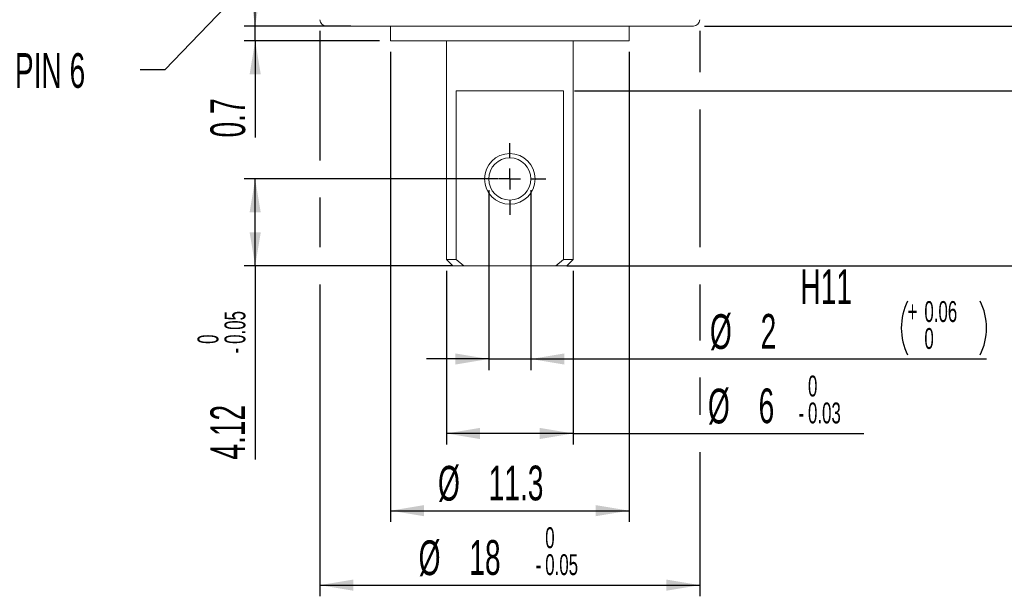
# Model space of a CAD drawing. Header units: millimetres. Extents: x 47 to 256, y 100 to 376.
# Tile 1 of 6: x 56 to 135, y 100 to 147. Entities that reach past the tile are written whole.
import ezdxf

# ---------------------------------------------------------------- set-up
doc = ezdxf.new("R2010")
doc.units = ezdxf.units.MM
doc.layers.add('LINEE_SOTTILI', color=7, linetype='Continuous')
doc.styles.add('SLDTEXTSTYLE0', font='TXT', dxfattribs={"width": 0.605})
doc.dimstyles.new('SLDDIMSTYLE1', dxfattribs={"dimtxt": 2.8, "dimasz": 2.7, "dimexe": 0, "dimexo": 0.0625, "dimgap": 0.7, "dimtad": 1, "dimlfac": 0.588235, "dimrnd": 1e-09, "dimzin": 12, "dimdsep": 46, "dimtxsty": 'SLDTEXTSTYLE0', "dimsah": 1, "dimcen": 0.09, "dimadec": 0, "dimazin": 3, "dimtfac": 1, "dimtofl": 0, "dimtmove": 0, "dimatfit": 3, "dimfxl": 0, "dimfrac": 2, "dimtolj": 1, "dimtzin": 12, "dimarcsym": 0})
doc.dimstyles.new('SLDDIMSTYLE2', dxfattribs={"dimtxt": 2.8, "dimasz": 2.7, "dimexe": 0, "dimexo": 0.0625, "dimgap": 0.7, "dimtad": 1, "dimdec": 1, "dimlfac": 0.588235, "dimrnd": 1e-09, "dimzin": 12, "dimdsep": 46, "dimtxsty": 'SLDTEXTSTYLE0', "dimsah": 1, "dimcen": 0.09, "dimadec": 0, "dimazin": 3, "dimtfac": 1, "dimtdec": 1, "dimtofl": 0, "dimtmove": 0, "dimatfit": 3, "dimfxl": 0, "dimfrac": 2, "dimtolj": 1, "dimtzin": 12, "dimarcsym": 0})
doc.dimstyles.new('SLDDIMSTYLE3', dxfattribs={"dimtxt": 2.8, "dimasz": 2.7, "dimexe": 0, "dimexo": 0.0625, "dimgap": 0.7, "dimtad": 1, "dimlfac": 0.588235, "dimrnd": 1e-09, "dimzin": 12, "dimdsep": 46, "dimtxsty": 'SLDTEXTSTYLE0', "dimsah": 1, "dimcen": 0.09, "dimadec": 0, "dimazin": 3, "dimtol": 1, "dimtm": 0.05, "dimtfac": 1, "dimtofl": 0, "dimtmove": 0, "dimatfit": 3, "dimfxl": 0, "dimfrac": 2, "dimtolj": 1, "dimarcsym": 0})
doc.dimstyles.new('SLDDIMSTYLE4', dxfattribs={"dimtxt": 2.8, "dimasz": 2.7, "dimexe": 0, "dimexo": 0.0625, "dimgap": 0.7, "dimtad": 1, "dimlfac": 0.588235, "dimrnd": 1e-09, "dimzin": 12, "dimdsep": 46, "dimtxsty": 'SLDTEXTSTYLE0', "dimsah": 1, "dimcen": 0.09, "dimadec": 0, "dimazin": 3, "dimtol": 1, "dimtp": 0.06, "dimtfac": 1, "dimtmove": 0, "dimatfit": 0, "dimfxl": 0, "dimfrac": 2, "dimtolj": 1, "dimarcsym": 0})
doc.dimstyles.new('SLDDIMSTYLE5', dxfattribs={"dimtxt": 2.8, "dimasz": 2.7, "dimexe": 0, "dimexo": 0.0625, "dimgap": 0.7, "dimtad": 1, "dimlfac": 0.588235, "dimrnd": 1e-09, "dimzin": 12, "dimdsep": 46, "dimtxsty": 'SLDTEXTSTYLE0', "dimblk2": 'DOT', "dimsah": 1, "dimcen": 0.09, "dimadec": 0, "dimazin": 3, "dimtfac": 1, "dimtmove": 0, "dimatfit": 0, "dimfxl": 0, "dimfrac": 2, "dimtolj": 1, "dimtzin": 12, "dimarcsym": 0})
doc.dimstyles.new('SLDDIMSTYLE6', dxfattribs={"dimtxt": 2.8, "dimasz": 2.7, "dimexe": 0, "dimexo": 0.0625, "dimgap": 0.7, "dimtad": 1, "dimlfac": 0.588235, "dimrnd": 1e-09, "dimzin": 12, "dimdsep": 46, "dimtxsty": 'SLDTEXTSTYLE0', "dimsah": 1, "dimcen": 0.09, "dimadec": 0, "dimazin": 3, "dimtol": 1, "dimtm": 0.03, "dimtfac": 1, "dimtofl": 0, "dimtmove": 0, "dimatfit": 3, "dimfxl": 0, "dimfrac": 2, "dimtolj": 1, "dimarcsym": 0})
doc.dimstyles.new('SLDDIMSTYLE7', dxfattribs={"dimtxt": 2.8, "dimasz": 2.7, "dimexe": 0, "dimexo": 0.0625, "dimgap": 0.7, "dimtad": 1, "dimlfac": 0.588235, "dimrnd": 1e-09, "dimdsep": 46, "dimtxsty": 'SLDTEXTSTYLE0', "dimsah": 1, "dimcen": 0.09, "dimadec": 0, "dimazin": 2, "dimtfac": 1, "dimtmove": 0, "dimatfit": 0, "dimfxl": 0, "dimfrac": 2, "dimtolj": 1, "dimtzin": 12, "dimarcsym": 0})
doc.dimstyles.new('SLDDIMSTYLE8', dxfattribs={"dimtxt": 0.18, "dimasz": 2.7, "dimexe": 0, "dimexo": 0.0625, "dimgap": 0, "dimtad": 0, "dimtih": 1, "dimtoh": 1, "dimdec": 0, "dimrnd": 1e-09, "dimzin": 0, "dimdsep": 46, "dimtxsty": 'Standard', "dimsah": 1, "dimcen": 0.09, "dimadec": 0, "dimazin": 0, "dimtfac": 2.7, "dimtdec": 0, "dimtofl": 0, "dimtmove": 0, "dimatfit": 3, "dimfxl": 0, "dimfrac": 2, "dimtolj": 1, "dimtzin": 0, "dimarcsym": 0})

# ---------------------------------------------------------------- blocks, each defined once
blk = doc.blocks.new('_D_8')
at = {"layer": 'LINEE_SOTTILI', "color": 7}
for p, q in [((80.191, 145.867), (80.191, 135.432)), ((110.791, 145.867), (110.791, 142.538)), ((110.791, 139.538), (110.791, 128.428)), ((80.191, 132.432), (80.191, 128.428)), ((80.191, 125.428), (80.191, 100.307)), ((110.791, 125.428), (110.791, 120.928)), ((110.791, 117.928), (110.791, 114.928)), ((110.791, 111.928), (110.791, 100.307)), ((80.191, 101.207), (110.791, 101.207))]:
    blk.add_line(p, q, dxfattribs=at)
for points in [[(80.191, 101.207), (82.891, 100.757), (82.891, 101.657)], [(110.791, 101.207), (108.091, 101.657), (108.091, 100.757)]]:
    blk.add_solid(points, dxfattribs=at)
at = {"layer": 'LINEE_SOTTILI', "color": 7, "attachment_point": 1, "style": 'SLDTEXTSTYLE0'}
for s, insert, char_height in [('0', (98.344, 105.869), 1.68), ('%%c', (88.147, 104.816), 2.8), ('18', (92.229, 104.836), 2.8), ('0.05', (98.344, 103.699), 1.68), ('-', (97.576, 103.699), 1.68)]:
    blk.add_mtext(s, dxfattribs=dict(at, insert=insert, char_height=char_height))
blk = doc.blocks.new('_D_9')
at = {"layer": 'LINEE_SOTTILI', "color": 7}
for p, q in [((93.791, 133.032), (93.791, 118.528)), ((97.191, 133.032), (97.191, 118.528)), ((93.791, 119.428), (88.791, 119.428)), ((93.791, 119.428), (97.191, 119.428)), ((97.191, 119.428), (133.892, 119.428))]:
    blk.add_line(p, q, dxfattribs=at)
for centre, start, end in [((131.879, 121.925), 153.43495, 206.56505), ((129.04, 121.925), 333.43495, 26.56505)]:
    blk.add_arc(centre, 4.852, start, end, dxfattribs=at)
for points in [[(93.791, 119.428), (91.091, 119.878), (91.091, 118.978)], [(97.191, 119.428), (99.891, 118.978), (99.891, 119.878)]]:
    blk.add_solid(points, dxfattribs=at)
at = {"layer": 'LINEE_SOTTILI', "color": 7, "attachment_point": 1, "style": 'SLDTEXTSTYLE0'}
for s, insert, char_height in [('H11', (118.903, 126.654), 2.8), ('+', (127.539, 124.09), 1.68), ('0.06', (128.888, 124.09), 1.68), ('%%c', (111.612, 123.037), 2.8), ('2', (115.695, 123.057), 2.8), ('0', (128.888, 121.92), 1.68)]:
    blk.add_mtext(s, dxfattribs=dict(at, insert=insert, char_height=char_height))
blk = doc.blocks.new('_D_10')
at = {"layer": 'LINEE_SOTTILI', "color": 7}
for p, q in [((94.591, 133.932), (74.078, 133.932)), ((74.978, 126.928), (74.978, 133.932)), ((90.894, 126.928), (74.078, 126.928)), ((74.978, 126.928), (74.978, 111.322))]:
    blk.add_line(p, q, dxfattribs=at)
for points in [[(74.978, 133.932), (74.528, 131.232), (75.428, 131.232)], [(74.978, 126.928), (75.428, 129.628), (74.528, 129.628)]]:
    blk.add_solid(points, dxfattribs=at)
at = {"layer": 'LINEE_SOTTILI', "color": 7, "attachment_point": 1, "rotation": 90, "style": 'SLDTEXTSTYLE0'}
for s, insert, char_height in [('0.05', (72.506, 120.646), 1.68), ('0', (70.336, 120.646), 1.68), ('-', (72.506, 119.878), 1.68), ('4.12', (71.369, 111.322), 2.8)]:
    blk.add_mtext(s, dxfattribs=dict(at, insert=insert, char_height=char_height))
blk = doc.blocks.new('_DOT')
at = {"color": 0, "linetype": 'ByBlock', "lineweight": -2}
blk.add_line((-0.5, 0), (-1, 0), dxfattribs=at)
at = {"color": 0, "linetype": 'ByBlock', "const_width": 0.5}
blk.add_lwpolyline([(-0.25, 0, 1), (0.25, 0, 1)], format="xyb", close=True, dxfattribs=at)
blk = doc.blocks.new('_D_11')
at = {"layer": 'LINEE_SOTTILI', "color": 7}
for p, q in [((140.221, 149.997), (140.221, 156.46)), ((130.731, 149.997), (141.121, 149.997)), ((140.221, 149.997), (140.221, 146.257)), ((111.181, 146.257), (141.121, 146.257)), ((140.221, 146.257), (140.221, 141.257))]:
    blk.add_line(p, q, dxfattribs=at)
blk.add_solid([(140.221, 149.997), (140.671, 152.697), (139.771, 152.697)], dxfattribs=at)
at = {"layer": 'LINEE_SOTTILI', "color": 7, "xscale": 0.9, "yscale": 0.9, "rotation": 90.0000000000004}
blk.add_blockref('_DOT', (140.221, 146.257, -14.96), dxfattribs=at)
at = {"layer": 'LINEE_SOTTILI', "color": 7, "insert": (136.612, 151.112), "char_height": 2.8, "attachment_point": 1, "rotation": 90, "style": 'SLDTEXTSTYLE0'}
blk.add_mtext('2.2', dxfattribs=at)
blk = doc.blocks.new('_D_12')
at = {"layer": 'LINEE_SOTTILI', "color": 7}
for p, q in [((130.731, 149.997), (146.912, 149.997)), ((146.012, 126.928), (146.012, 149.997)), ((100.088, 126.928), (146.912, 126.928))]:
    blk.add_line(p, q, dxfattribs=at)
for points in [[(146.012, 149.997), (145.562, 147.297), (146.462, 147.297)], [(146.012, 126.928), (146.462, 129.628), (145.562, 129.628)]]:
    blk.add_solid(points, dxfattribs=at)
at = {"layer": 'LINEE_SOTTILI', "color": 7, "insert": (142.403, 134.719), "char_height": 2.8, "attachment_point": 1, "rotation": 90, "style": 'SLDTEXTSTYLE0'}
blk.add_mtext('13.6', dxfattribs=at)
blk = doc.blocks.new('_D_14')
at = {"layer": 'LINEE_SOTTILI', "color": 7}
for p, q in [((100.705, 141.038), (141.121, 141.038)), ((140.221, 141.038), (140.221, 126.928)), ((100.088, 126.928), (141.121, 126.928))]:
    blk.add_line(p, q, dxfattribs=at)
for points in [[(140.221, 141.038), (139.771, 138.338), (140.671, 138.338)], [(140.221, 126.928), (140.671, 129.628), (139.771, 129.628)]]:
    blk.add_solid(points, dxfattribs=at)
at = {"layer": 'LINEE_SOTTILI', "color": 7, "insert": (136.612, 131.309), "char_height": 2.8, "attachment_point": 1, "rotation": 90, "style": 'SLDTEXTSTYLE0'}
blk.add_mtext('8.3', dxfattribs=at)
blk = doc.blocks.new('_D_15')
at = {"layer": 'LINEE_SOTTILI', "color": 7}
for p, q in [((90.391, 126.538), (90.391, 112.528)), ((100.591, 126.538), (100.591, 112.528)), ((100.591, 113.428), (90.391, 113.428)), ((100.591, 113.428), (124.002, 113.428))]:
    blk.add_line(p, q, dxfattribs=at)
for points in [[(90.391, 113.428), (93.091, 112.978), (93.091, 113.878)], [(100.591, 113.428), (97.891, 113.878), (97.891, 112.978)]]:
    blk.add_solid(points, dxfattribs=at)
at = {"layer": 'LINEE_SOTTILI', "color": 7, "attachment_point": 1, "style": 'SLDTEXTSTYLE0'}
for s, insert, char_height in [('0', (119.511, 118.09), 1.68), ('%%c', (111.452, 117.037), 2.8), ('6', (115.535, 117.057), 2.8), ('0.03', (119.511, 115.92), 1.68), ('-', (118.743, 115.92), 1.68)]:
    blk.add_mtext(s, dxfattribs=dict(at, insert=insert, char_height=char_height))
blk = doc.blocks.new('_D_16')
at = {"layer": 'LINEE_SOTTILI', "color": 7}
for p, q in [((85.886, 144.167), (85.886, 106.307)), ((105.096, 144.167), (105.096, 106.307)), ((85.886, 107.207), (105.096, 107.207))]:
    blk.add_line(p, q, dxfattribs=at)
for points in [[(85.886, 107.207), (88.586, 106.757), (88.586, 107.657)], [(105.096, 107.207), (102.396, 107.657), (102.396, 106.757)]]:
    blk.add_solid(points, dxfattribs=at)
at = {"layer": 'LINEE_SOTTILI', "color": 7, "char_height": 2.8, "attachment_point": 1, "style": 'SLDTEXTSTYLE0'}
for s, insert in [('%%c', (89.707, 110.816)), ('11.3', (93.789, 110.836))]:
    blk.add_mtext(s, dxfattribs=dict(at, insert=insert))
blk = doc.blocks.new('_D_17')
at = {"layer": 'LINEE_SOTTILI', "color": 7}
for p, q in [((74.978, 146.257), (74.978, 151.257)), ((82.691, 146.257), (74.078, 146.257)), ((74.978, 145.067), (74.978, 146.257)), ((84.986, 145.067), (74.078, 145.067)), ((74.978, 145.067), (74.978, 137.277))]:
    blk.add_line(p, q, dxfattribs=at)
for points in [[(74.978, 146.257), (75.428, 148.957), (74.528, 148.957)], [(74.978, 145.067), (74.528, 142.367), (75.428, 142.367)]]:
    blk.add_solid(points, dxfattribs=at)
at = {"layer": 'LINEE_SOTTILI', "color": 7, "insert": (71.369, 137.277), "char_height": 2.8, "attachment_point": 1, "rotation": 90, "style": 'SLDTEXTSTYLE0'}
blk.add_mtext('0.7', dxfattribs=at)
blk = doc.blocks.new('SW_CENTERMARKSYMBOL_3')
at = {"layer": 'LINEE_SOTTILI', "color": 0}
for p, q in [((0, 1.7), (0, 2.89)), ((0, 0), (0, 0.85)), ((-1.7, 0), (-2.89, 0)), ((0, 0), (-0.85, 0)), ((0, 0), (0, -0.85)), ((0, 0), (0.85, 0)), ((1.7, 0), (2.89, 0)), ((0, -1.7), (0, -2.89))]:
    blk.add_line(p, q, dxfattribs=at)

msp = doc.modelspace()

# ---------------------------------------------------------------- linework, layer by layer
at = {"color": 7, "linetype": 'Continuous', "lineweight": 15}
for p, q in [((110.281, 146.257), (80.701, 146.257)), ((85.886, 146.257), (85.886, 145.067)), ((105.096, 145.067), (105.096, 146.257)), ((105.096, 145.067), (85.886, 145.067)), ((90.391, 145.067), (90.391, 127.438)), ((100.591, 127.438), (100.591, 145.067)), ((99.805, 141.038), (91.177, 141.038)), ((91.177, 141.038), (91.177, 127.438)), ((99.805, 141.038), (99.805, 127.438)), ((90.391, 127.438), (90.901, 126.928)), ((90.391, 127.438), (91.177, 127.438)), ((91.794, 126.928), (90.901, 126.928)), ((91.177, 127.438), (91.794, 126.928)), ((91.794, 126.928), (99.188, 126.928)), ((99.188, 126.928), (99.805, 127.438)), ((100.081, 126.928), (99.188, 126.928)), ((99.805, 127.438), (100.591, 127.438)), ((100.081, 126.928), (100.591, 127.438))]:
    msp.add_line(p, q, dxfattribs=at)
for radius in [2.04, 1.7]:
    msp.add_circle((95.491, 133.932), radius, dxfattribs=at)
for centre, start, end in [((80.701, 146.767), 180, 270), ((110.281, 146.767), 270, 0)]:
    msp.add_arc(centre, 0.51, start, end, dxfattribs=at)

# ---------------------------------------------------------------- block references
at = {"layer": 'LINEE_SOTTILI', "color": 7}
msp.add_blockref('SW_CENTERMARKSYMBOL_3', (95.491, 133.932), dxfattribs=at)

# ---------------------------------------------------------------- texts
at = {"layer": 'LINEE_SOTTILI', "color": 7, "insert": (55.621, 144.076), "char_height": 2.8, "attachment_point": 1, "style": 'SLDTEXTSTYLE0'}
msp.add_mtext('PIN 6', dxfattribs=at)

# ---------------------------------------------------------------- dimensions: what is measured, and where the dimension line sits
at = {"layer": 'LINEE_SOTTILI', "color": 7}
for base, p1, p2, dimstyle, picture, middle in [((140.221, 146.257), (129.831, 149.997), (110.281, 146.257), 'SLDDIMSTYLE5', '_D_11', (140.221, 153.786)), ((74.978, 146.257), (85.886, 145.067), (83.591, 146.257), 'SLDDIMSTYLE7', '_D_17', (74.978, 139.951)), ((146.012, 149.997), (99.188, 126.928), (129.831, 149.997), 'SLDDIMSTYLE2', '_D_12', (146.012, 138.462)), ((140.221, 126.928), (99.805, 141.038), (99.188, 126.928), 'SLDDIMSTYLE1', '_D_14', (140.221, 133.983)), ((74.978, 133.932), (91.794, 126.928), (95.491, 133.932), 'SLDDIMSTYLE3', '_D_10', (74.978, 118.23))]:
    dim = msp.add_linear_dim(base=base, p1=p1, p2=p2, angle=90, dimstyle=dimstyle, dxfattribs=at)
    dim.commit()
    dim.dimension.update_dxf_attribs({"geometry": picture, "text_midpoint": middle, "dimtype": 160})
for base, p1, p2, text, dimstyle, picture, middle in [((110.791, 101.207), (80.191, 146.767), (110.791, 146.767), '%%c<>', 'SLDDIMSTYLE3', '_D_8', (95.491, 101.207)), ((105.096, 107.207), (85.886, 145.067), (105.096, 145.067), '%%c<>', 'SLDDIMSTYLE1', '_D_16', (95.491, 107.207)), ((97.191, 119.428), (93.791, 133.932), (97.191, 133.932), '%%c<>\\SH11^ ;', 'SLDDIMSTYLE4', '_D_9', (122.752, 119.428)), ((90.391, 113.428), (100.591, 127.438), (90.391, 127.438), '%%c<>', 'SLDDIMSTYLE6', '_D_15', (117.727, 113.428))]:
    dim = msp.add_linear_dim(base=base, p1=p1, p2=p2, text=text, dimstyle=dimstyle, dxfattribs=at)
    dim.commit()
    dim.dimension.update_dxf_attribs({"geometry": picture, "text_midpoint": middle, "dimtype": 160})

# ---------------------------------------------------------------- leaders
msp.add_leader([(86.704, 162.49), (67.7, 142.719), (65.7, 142.719)], dimstyle='SLDDIMSTYLE8', dxfattribs=at)

doc.saveas('drawing.dxf')
